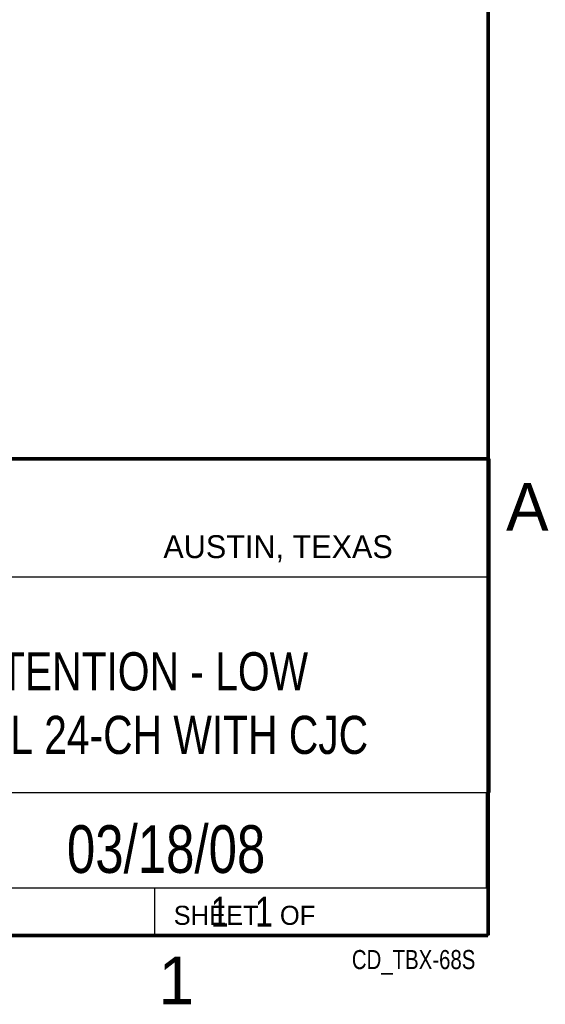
# Model space of a CAD drawing. Header units: inches. Extents: x 0 to 34, y 0 to 22.
# Tile 9 of 10: x 31 to 33.8, y 0.1 to 5.3. Entities that reach past the tile are written whole.
import ezdxf
from ezdxf.enums import TextEntityAlignment as Align

# ---------------------------------------------------------------- set-up
doc = ezdxf.new("R2010")
doc.units = ezdxf.units.IN
doc.header["$LTSCALE"] = 1.87
doc.header["$MEASUREMENT"] = 0
doc.layers.get('0').update_dxf_attribs({"linetype": 'CONTINUOUS'})
doc.styles.get("Standard").update_dxf_attribs({"font": 'txt', "width": 0.8})

msp = doc.modelspace()

# ---------------------------------------------------------------- linework, layer by layer
at = {"color": 2, "linetype": 'CONTINUOUS'}
for p, q in [((28.3793, 3.0003), (33.5093, 3.0003)), ((33.5093, 3.0003), (33.5093, 1.2503)), ((28.7231, 2.38), (33.5, 2.38)), ((28.3793, 1.2503), (33.5093, 1.2503)), ((30.13, 1.2499), (33.49, 1.2499)), ((33.49, 1.2499), (33.49, 0.7499)), ((28.38, 0.75), (33.5, 0.75)), ((30.13, 0.7499), (33.49, 0.7499)), ((31.75, 0.75), (33.5, 0.75)), ((31.75, 0.75), (31.75, 0.5)), ((33.5, 0.75), (33.5, 0.5)), ((31.75, 0.5), (33.5, 0.5)), ((32.4953, 0.5017), (33.4953, 0.5017)), ((32.4953, 0.5017), (32.4953, 0.5012)), ((32.4953, 0.5012), (33.4953, 0.5012)), ((33.4953, 0.5017), (33.4953, 0.5012))]:
    msp.add_line(p, q, dxfattribs=at)
at = {"color": 7, "linetype": 'CONTINUOUS', "const_width": 0.02}
for points in [[(33.5, 0.5), (33.5, 21.5)], [(25.58, 3), (33.5, 3)], [(0.5, 0.5), (33.5, 0.5)]]:
    msp.add_lwpolyline(points, dxfattribs=at)

# ---------------------------------------------------------------- texts
at = {"color": 2, "linetype": 'CONTINUOUS'}
for s, height, p in [('A', 0.25, (33.5939, 2.6228)), ('AUSTIN, TEXAS', 0.12, (31.7957, 2.479)), ('SHEET   OF', 0.1, (31.8499, 0.5557)), ('1', 0.25, (31.7706, 0.139))]:
    msp.add_text(s, height=height, dxfattribs=at).set_placement(p)
at = {"color": 7, "linetype": 'CONTINUOUS', "width": 0.8}
msp.add_text('03/18/08', height=0.25, dxfattribs=at).set_placement((31.81, 0.828), align=Align.CENTER)
at = {"color": 2, "linetype": 'CONTINUOUS', "width": 0.8}
msp.add_text('CD_TBX-68S', height=0.1, dxfattribs=at).set_placement((33.4328, 0.3236), align=Align.RIGHT)
at = {"color": 7, "linetype": 'CONTINUOUS'}
for s, insert, char_height, width, attachment_point in [('TBX-68S, TB EXTENTION - LOW \\PVOLTAGE GENERAL 24-CH WITH CJC', (30.9443, 1.9853), 0.2, 4.8, 2), ('     1   1', (31.8125, 0.7031), 0.15625, 1.25, 1)]:
    msp.add_mtext(s, dxfattribs=dict(at, insert=insert, char_height=char_height, width=width, attachment_point=attachment_point))

doc.saveas('drawing.dxf')
